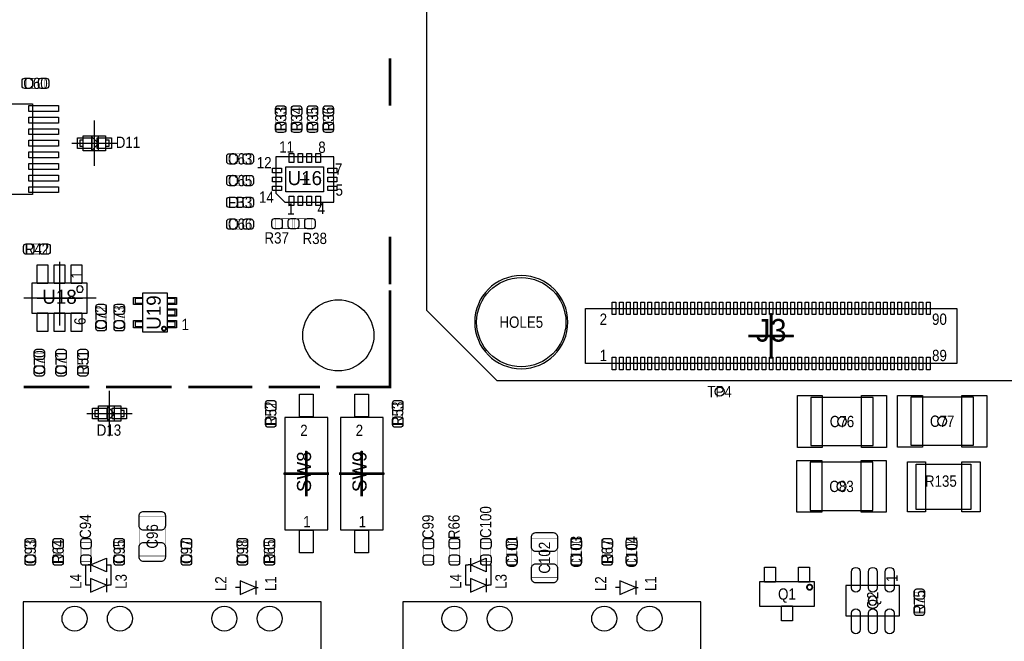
# Model space of a CAD drawing. Extents: x 0 to 170, y -5 to 121.
# Tile 3 of 13: x 39 to 94, y 23 to 58. Entities that reach past the tile are written whole.
import ezdxf
from ezdxf.enums import TextEntityAlignment as Align

# ---------------------------------------------------------------- set-up
doc = ezdxf.new("R2010")
doc.units = 0
for name, color, linetype in [('PG_ASSEMBLY_TOP', 140, 'CONTINUOUS'), ('PG_BODY_CENTER', 211, 'CONTINUOUS'), ('PIN_TOP', 160, 'CONTINUOUS'), ('RD_ASSEMBLY_TOP', 140, 'CONTINUOUS')]:
    doc.layers.add(name, color=color, linetype=linetype)

msp = doc.modelspace()

# ---------------------------------------------------------------- linework, layer by layer
at = {"layer": 'PG_ASSEMBLY_TOP'}
for points in [[(61.311282, 92.837), (61.311282, 41.77411), (65.248282, 37.83711), (125.3744, 37.83711), (129.3114, 41.77411), (129.3114, 92.837)], [(34.7472, 48.26), (34.7472, 53.34), (39.2176, 53.34), (39.2176, 48.26)], [(46.768004, 40.537892), (45.416724, 40.537892), (45.416724, 42.737532), (46.768004, 42.737532)], [(45.391324, 42.138092), (44.992544, 42.138092), (44.992544, 42.437812), (45.391324, 42.437812)], [(47.192184, 42.138092), (46.793404, 42.138092), (46.793404, 42.437812), (47.192184, 42.437812)], [(47.192184, 41.487852), (46.793404, 41.487852), (46.793404, 41.787572), (47.192184, 41.787572)], [(45.391324, 40.837612), (44.992544, 40.837612), (44.992544, 41.137332), (45.391324, 41.137332)], [(47.192184, 40.837612), (46.793404, 40.837612), (46.793404, 41.137332), (47.192184, 41.137332)], [(86.331044, 36.883086), (82.830924, 36.883086), (82.830924, 34.183066), (86.331044, 34.183066)], [(88.44534, 34.19983), (91.94546, 34.19983), (91.94546, 36.89985), (88.44534, 36.89985)], [(86.305644, 33.248346), (82.805524, 33.248346), (82.805524, 30.548326), (86.305644, 30.548326)], [(91.7956, 33.147), (91.7956, 30.607), (88.7476, 30.607), (88.7476, 33.147)], [(83.0199, 26.566368), (83.0199, 25.16632), (79.980028, 25.16632), (79.980028, 26.566368)]]:
    msp.add_lwpolyline(points, close=True, dxfattribs=at)
for points, const_width in [([(59.262518, 55.89016), (59.262518, 53.226208)], 0.1524), ([(38.862508, 54.203092), (38.862508, 54.762908), (39.922704, 54.762908), (39.922704, 54.203092), (38.862508, 54.203092)], 0.024892), ([(53.415692, 51.947826), (52.855876, 51.947826), (52.855876, 53.008022), (53.415692, 53.008022), (53.415692, 51.947826)], 0.024892), ([(54.304692, 51.947826), (53.744876, 51.947826), (53.744876, 53.008022), (54.304692, 53.008022), (54.304692, 51.947826)], 0.024892), ([(55.193692, 51.947826), (54.633876, 51.947826), (54.633876, 53.008022), (55.193692, 53.008022), (55.193692, 51.947826)], 0.024892), ([(56.082692, 51.947826), (55.522876, 51.947826), (55.522876, 53.008022), (56.082692, 53.008022), (56.082692, 51.947826)], 0.024892), ([(51.385978, 50.532284), (51.385978, 49.972468), (50.325782, 49.972468), (50.325782, 50.532284), (51.385978, 50.532284)], 0.024892), ([(51.385978, 49.313084), (51.385978, 48.753268), (50.325782, 48.753268), (50.325782, 49.313084), (51.385978, 49.313084)], 0.024892), ([(50.325782, 47.534068), (50.325782, 48.093884), (51.385978, 48.093884), (51.385978, 47.534068), (50.325782, 47.534068)], 0.024892), ([(52.860194, 46.340268), (52.860194, 46.900084), (53.92039, 46.900084), (53.92039, 46.340268), (52.860194, 46.340268)], 0.024892), ([(53.780182, 46.340268), (53.780182, 46.900084), (54.840378, 46.900084), (54.840378, 46.340268), (53.780182, 46.340268)], 0.024892), ([(50.325782, 46.314868), (50.325782, 46.874684), (51.385978, 46.874684), (51.385978, 46.314868), (50.325782, 46.314868)], 0.024892), ([(59.262518, 45.89018), (59.262518, 43.226228)], 0.1524), ([(38.941502, 44.917868), (38.941502, 45.477684), (40.001698, 45.477684), (40.001698, 44.917868), (38.941502, 44.917868)], 0.024892), ([(59.262518, 42.890186), (59.262518, 40.226234)], 0.1524), ([(43.347132, 40.826182), (42.787316, 40.826182), (42.787316, 41.886378), (43.347132, 41.886378), (43.347132, 40.826182)], 0.024892), ([(44.363132, 40.826182), (43.803316, 40.826182), (43.803316, 41.886378), (44.363132, 41.886378), (44.363132, 40.826182)], 0.024892), ([(56.250332, 37.460428), (59.262518, 37.460428), (59.262518, 40.357298)], 0.1524), ([(39.329868, 39.361618), (39.889684, 39.361618), (39.889684, 38.301422), (39.329868, 38.301422), (39.329868, 39.361618)], 0.024892), ([(40.549068, 39.361618), (41.108884, 39.361618), (41.108884, 38.301422), (40.549068, 38.301422), (40.549068, 39.361618)], 0.024892), ([(41.768268, 39.361618), (42.328084, 39.361618), (42.328084, 38.301422), (41.768268, 38.301422), (41.768268, 39.361618)], 0.024892), ([(38.72992, 37.460428), (42.418254, 37.460428)], 0.1524), ([(43.340528, 37.460428), (47.029116, 37.460428)], 0.1524), ([(47.951136, 37.460428), (51.537362, 37.460428)], 0.1524), ([(52.459382, 37.460428), (55.328312, 37.460428)], 0.1524), ([(52.298092, 36.493704), (52.857908, 36.493704), (52.857908, 35.433508), (52.298092, 35.433508), (52.298092, 36.493704)], 0.024892), ([(59.410092, 36.493704), (59.969908, 36.493704), (59.969908, 35.433508), (59.410092, 35.433508), (59.410092, 36.493704)], 0.024892), ([(46.665134, 27.99461), (45.205142, 27.99461), (45.205142, 30.194758), (46.665134, 30.194758), (46.665134, 27.99461)], 0.024892), ([(38.819582, 28.761182), (39.379398, 28.761182), (39.379398, 27.700986), (38.819582, 27.700986), (38.819582, 28.761182)], 0.024892), ([(40.942006, 27.700986), (40.38219, 27.700986), (40.38219, 28.761182), (40.942006, 28.761182), (40.942006, 27.700986)], 0.024892), ([(41.943782, 28.761182), (42.503598, 28.761182), (42.503598, 27.700986), (41.943782, 27.700986), (41.943782, 28.761182)], 0.024892), ([(44.360846, 27.700986), (43.80103, 27.700986), (43.80103, 28.761182), (44.360846, 28.761182), (44.360846, 27.700986)], 0.024892), ([(48.130206, 27.700986), (47.57039, 27.700986), (47.57039, 28.761182), (48.130206, 28.761182), (48.130206, 27.700986)], 0.024892), ([(51.269646, 27.700986), (50.70983, 27.700986), (50.70983, 28.761182), (51.269646, 28.761182), (51.269646, 27.700986)], 0.024892), ([(52.778406, 27.700986), (52.21859, 27.700986), (52.21859, 28.761182), (52.778406, 28.761182), (52.778406, 27.700986)], 0.024892), ([(61.69025, 27.700986), (61.130434, 27.700986), (61.130434, 28.761182), (61.69025, 28.761182), (61.69025, 27.700986)], 0.024892), ([(63.14821, 27.700986), (62.588394, 27.700986), (62.588394, 28.761182), (63.14821, 28.761182), (63.14821, 27.700986)], 0.024892), ([(64.353186, 28.761182), (64.913002, 28.761182), (64.913002, 27.700986), (64.353186, 27.700986), (64.353186, 28.761182)], 0.024892), ([(66.36385, 27.700986), (65.804034, 27.700986), (65.804034, 28.761182), (66.36385, 28.761182), (66.36385, 27.700986)], 0.024892), ([(68.642738, 26.80081), (67.182746, 26.80081), (67.182746, 29.000958), (68.642738, 29.000958), (68.642738, 26.80081)], 0.024892), ([(69.97065, 27.700986), (69.410834, 27.700986), (69.410834, 28.761182), (69.97065, 28.761182), (69.97065, 27.700986)], 0.024892), ([(71.70801, 27.700986), (71.148194, 27.700986), (71.148194, 28.761182), (71.70801, 28.761182), (71.70801, 27.700986)], 0.024892), ([(73.06945, 27.700986), (72.509634, 27.700986), (72.509634, 28.761182), (73.06945, 28.761182), (73.06945, 27.700986)], 0.024892), ([(88.636348, 25.934162), (89.196164, 25.934162), (89.196164, 24.873966), (88.636348, 24.873966), (88.636348, 25.934162)], 0.024892)]:
    msp.add_lwpolyline(points, dxfattribs=dict(at, const_width=const_width))
for points in [[(42.069258, 51.550062), (43.319446, 51.550062), (43.319446, 50.700178), (42.069258, 50.700178), (42.069258, 51.550062)], [(42.52595, 50.70983), (42.925746, 51.10988), (42.52595, 51.50993), (42.52595, 50.70983)], [(42.925746, 50.70983), (42.925746, 51.50993)], [(42.069258, 50.955194), (42.069258, 51.295046), (41.86936, 51.295046), (41.86936, 50.955194), (42.069258, 50.955194)], [(43.519344, 50.955194), (43.519344, 51.295046), (43.319446, 51.295046), (43.319446, 50.955194), (43.519344, 50.955194)], [(53.365908, 47.82312), (56.108092, 47.82312), (56.108092, 50.37328), (52.857908, 50.37328), (52.857908, 48.33112), (53.365908, 47.82312)], [(42.263568, 41.595294), (39.215568, 41.595294), (39.215568, 43.297094), (42.263568, 43.297094), (42.263568, 41.595294)], [(70.216268, 41.862502), (91.012518, 41.862502), (91.012518, 38.789102), (70.216268, 38.789102), (70.216268, 41.862502)], [(42.918126, 36.411916), (44.168314, 36.411916), (44.168314, 35.562032), (42.918126, 35.562032), (42.918126, 36.411916)], [(42.918126, 35.817048), (42.918126, 36.1569), (42.718228, 36.1569), (42.718228, 35.817048), (42.918126, 35.817048)], [(43.429682, 35.571176), (43.829478, 35.971226), (43.429682, 36.371276), (43.429682, 35.571176)], [(43.829478, 35.571176), (43.829478, 36.371276)], [(44.368212, 35.817048), (44.368212, 36.1569), (44.168314, 36.1569), (44.168314, 35.817048), (44.368212, 35.817048)], [(53.367432, 29.464), (55.765192, 29.464), (55.765192, 35.7632), (53.367432, 35.7632), (53.367432, 29.464)], [(56.476392, 29.464), (58.874152, 29.464), (58.874152, 35.7632), (56.476392, 35.7632), (56.476392, 29.464)], [(43.36542, 27.87904), (43.36542, 27.11704), (42.47642, 27.49804), (43.36542, 27.87904)], [(42.47642, 27.87904), (42.47642, 27.11704)], [(64.65062, 27.87904), (64.65062, 27.11704), (63.76162, 27.49804), (64.65062, 27.87904)], [(63.76162, 27.87904), (63.76162, 27.11704)], [(42.47642, 26.35504), (42.22242, 26.35504), (42.22242, 27.49804), (42.34942, 27.49804)], [(42.47642, 27.49804), (42.34942, 27.49804)], [(43.36542, 27.49804), (43.61942, 27.49804), (43.61942, 26.35504), (43.49242, 26.35504)], [(63.76162, 26.35504), (63.50762, 26.35504), (63.50762, 27.49804), (63.63462, 27.49804)], [(63.76162, 27.49804), (63.63462, 27.49804)], [(64.65062, 27.49804), (64.90462, 27.49804), (64.90462, 26.35504), (64.77762, 26.35504)], [(42.47642, 26.73604), (42.47642, 25.97404), (43.36542, 26.35504), (42.47642, 26.73604)], [(43.36542, 26.73604), (43.36542, 25.97404)], [(50.85842, 26.60904), (50.85842, 25.84704), (51.74742, 26.22804), (50.85842, 26.60904)], [(51.74742, 26.60904), (51.74742, 25.84704)], [(63.76162, 26.73604), (63.76162, 25.97404), (64.65062, 26.35504), (63.76162, 26.73604)], [(64.65062, 26.73604), (64.65062, 25.97404)], [(72.14362, 26.60904), (72.14362, 25.84704), (73.03262, 26.22804), (72.14362, 26.60904)], [(73.03262, 26.60904), (73.03262, 25.84704)], [(43.36542, 26.35504), (43.49242, 26.35504)], [(50.85842, 26.22804), (50.60442, 26.22804)], [(51.74742, 26.22804), (51.87442, 26.22804)], [(64.65062, 26.35504), (64.77762, 26.35504)], [(72.14362, 26.22804), (71.88962, 26.22804)], [(73.03262, 26.22804), (73.15962, 26.22804)], [(84.805012, 26.350468), (84.805012, 24.6507), (87.80526, 24.6507), (87.80526, 26.350468), (84.805012, 26.350468)], [(38.69944, 0), (55.3974, 0), (55.3974, 25.43048), (38.69944, 25.43048), (38.69944, 0)], [(59.98464, 0), (76.6826, 0), (76.6826, 25.43048), (59.98464, 25.43048), (59.98464, 0)]]:
    msp.add_lwpolyline(points, dxfattribs=at)
for points in [[(69.223382, 41.10101, 1), (64.003174, 41.10101, 1), (69.223382, 41.10101)], [(42.062146, 42.954194, 1), (41.70299, 42.954194, 1), (42.062146, 42.954194)]]:
    msp.add_lwpolyline(points, format="xyb", dxfattribs=at)
for points, const_width in [([(46.70425, 40.73779, 1.000438), (46.480476, 40.737536, 0.999562), (46.70425, 40.73779)], 0.09906), ([(82.918046, 26.247344, 1), (82.621882, 26.247344, 1), (82.918046, 26.247344)], 0.1016)]:
    msp.add_lwpolyline(points, format="xyb", dxfattribs=dict(at, const_width=const_width))
at = {"layer": 'PG_BODY_CENTER'}
for points in [[(42.694352, 49.85512), (42.694352, 52.39512)], [(41.424352, 51.12512), (43.964352, 51.12512)], [(54.483, 49.3522), (54.483, 48.8442)], [(54.229, 49.0982), (54.737, 49.0982)], [(40.764206, 40.922194), (40.764206, 44.478194)], [(42.796206, 42.446194), (38.732206, 42.446194)], [(42.542206, 42.446194), (39.240206, 42.446194)], [(39.494206, 42.446194), (42.034206, 42.446194)], [(80.614266, 39.055802), (80.614266, 41.595802)], [(79.344266, 40.325802), (81.884266, 40.325802)], [(43.54322, 34.716974), (43.54322, 37.256974)], [(42.27322, 35.986974), (44.81322, 35.986974)], [(54.566312, 31.3436), (54.566312, 33.8836)], [(57.675272, 31.3436), (57.675272, 33.8836)], [(53.296312, 32.6136), (55.836312, 32.6136)], [(56.405272, 32.6136), (58.945272, 32.6136)]]:
    msp.add_lwpolyline(points, dxfattribs=at)
at = {"layer": 'PG_BODY_CENTER', "const_width": 0.1524}
for points in [[(80.614266, 39.055802), (80.614266, 41.595802)], [(79.344266, 40.325802), (81.884266, 40.325802)], [(54.566312, 31.3436), (54.566312, 33.8836)], [(57.675272, 31.3436), (57.675272, 33.8836)], [(53.296312, 32.6136), (55.836312, 32.6136)], [(56.405272, 32.6136), (58.945272, 32.6136)]]:
    msp.add_lwpolyline(points, dxfattribs=at)
at = {"layer": 'PG_BODY_CENTER'}
for points in [[(84.834984, 35.533076, 1), (84.326984, 35.533076, 1)], [(90.4494, 35.54984, 1), (89.9414, 35.54984, 1)], [(84.809584, 31.898336, 1), (84.301584, 31.898336, 1)], [(86.559136, 25.500584, 1), (86.051136, 25.500584, 1)]]:
    msp.add_lwpolyline(points, format="xyb", close=True, dxfattribs=at)
at = {"layer": 'PIN_TOP'}
for points in [[(38.792658, 54.773068), (39.072566, 54.773068, -0.414846), (39.22268, 54.622954), (39.22268, 54.343046, -0.414846), (39.072566, 54.192932), (38.792658, 54.192932, -0.414846), (38.642544, 54.343046), (38.642544, 54.622954, -0.414846)], [(39.992554, 54.192932), (39.712646, 54.192932, -0.414846), (39.562532, 54.343046), (39.562532, 54.622954, -0.414846), (39.712646, 54.773068), (39.992554, 54.773068, -0.414846), (40.142668, 54.622954), (40.142668, 54.343046, -0.414846)], [(53.425852, 53.077872), (53.425852, 52.797964, -0.414846), (53.275738, 52.64785), (52.99583, 52.64785, -0.414846), (52.845716, 52.797964), (52.845716, 53.077872, -0.414846), (52.99583, 53.227986), (53.275738, 53.227986, -0.414846)], [(54.314852, 53.077872), (54.314852, 52.797964, -0.414846), (54.164738, 52.64785), (53.88483, 52.64785, -0.414846), (53.734716, 52.797964), (53.734716, 53.077872, -0.414846), (53.88483, 53.227986), (54.164738, 53.227986, -0.414846)], [(55.203852, 53.077872), (55.203852, 52.797964, -0.414846), (55.053738, 52.64785), (54.77383, 52.64785, -0.414846), (54.623716, 52.797964), (54.623716, 53.077872, -0.414846), (54.77383, 53.227986), (55.053738, 53.227986, -0.414846)], [(56.092852, 53.077872), (56.092852, 52.797964, -0.414846), (55.942738, 52.64785), (55.66283, 52.64785, -0.414846), (55.512716, 52.797964), (55.512716, 53.077872, -0.414846), (55.66283, 53.227986), (55.942738, 53.227986, -0.414846)], [(52.845716, 51.877976), (52.845716, 52.157884, -0.414846), (52.99583, 52.307998), (53.275738, 52.307998, -0.414846), (53.425852, 52.157884), (53.425852, 51.877976, -0.414846), (53.275738, 51.727862), (52.99583, 51.727862, -0.414846)], [(53.734716, 51.877976), (53.734716, 52.157884, -0.414846), (53.88483, 52.307998), (54.164738, 52.307998, -0.414846), (54.314852, 52.157884), (54.314852, 51.877976, -0.414846), (54.164738, 51.727862), (53.88483, 51.727862, -0.414846)], [(54.623716, 51.877976), (54.623716, 52.157884, -0.414846), (54.77383, 52.307998), (55.053738, 52.307998, -0.414846), (55.203852, 52.157884), (55.203852, 51.877976, -0.414846), (55.053738, 51.727862), (54.77383, 51.727862, -0.414846)], [(55.512716, 51.877976), (55.512716, 52.157884, -0.414846), (55.66283, 52.307998), (55.942738, 52.307998, -0.414846), (56.092852, 52.157884), (56.092852, 51.877976, -0.414846), (55.942738, 51.727862), (55.66283, 51.727862, -0.414846)], [(50.255932, 50.542444), (50.53584, 50.542444, -0.414846), (50.685954, 50.39233), (50.685954, 50.112422, -0.414846), (50.53584, 49.962308), (50.255932, 49.962308, -0.414846), (50.105818, 50.112422), (50.105818, 50.39233, -0.414846)], [(51.455828, 49.962308), (51.17592, 49.962308, -0.414846), (51.025806, 50.112422), (51.025806, 50.39233, -0.414846), (51.17592, 50.542444), (51.455828, 50.542444, -0.414846), (51.605942, 50.39233), (51.605942, 50.112422, -0.414846)], [(50.255932, 49.323244), (50.53584, 49.323244, -0.414846), (50.685954, 49.17313), (50.685954, 48.893222, -0.414846), (50.53584, 48.743108), (50.255932, 48.743108, -0.414846), (50.105818, 48.893222), (50.105818, 49.17313, -0.414846)], [(51.455828, 48.743108), (51.17592, 48.743108, -0.414846), (51.025806, 48.893222), (51.025806, 49.17313, -0.414846), (51.17592, 49.323244), (51.455828, 49.323244, -0.414846), (51.605942, 49.17313), (51.605942, 48.893222, -0.414846)], [(50.255932, 48.104044), (50.53584, 48.104044, -0.414846), (50.685954, 47.95393), (50.685954, 47.674022, -0.414846), (50.53584, 47.523908), (50.255932, 47.523908, -0.414846), (50.105818, 47.674022), (50.105818, 47.95393, -0.414846)], [(51.455828, 47.523908), (51.17592, 47.523908, -0.414846), (51.025806, 47.674022), (51.025806, 47.95393, -0.414846), (51.17592, 48.104044), (51.455828, 48.104044, -0.414846), (51.605942, 47.95393), (51.605942, 47.674022, -0.414846)], [(52.790344, 46.910244), (53.070252, 46.910244, -0.414846), (53.220366, 46.76013), (53.220366, 46.480222, -0.414846), (53.070252, 46.330108), (52.790344, 46.330108, -0.414846), (52.64023, 46.480222), (52.64023, 46.76013, -0.414846)], [(53.99024, 46.330108), (53.710332, 46.330108, -0.414846), (53.560218, 46.480222), (53.560218, 46.76013, -0.414846), (53.710332, 46.910244), (53.99024, 46.910244, -0.414846), (54.140354, 46.76013), (54.140354, 46.480222, -0.414846)], [(53.710332, 46.910244), (53.99024, 46.910244, -0.414846), (54.140354, 46.76013), (54.140354, 46.480222, -0.414846), (53.99024, 46.330108), (53.710332, 46.330108, -0.414846), (53.560218, 46.480222), (53.560218, 46.76013, -0.414846)], [(54.910228, 46.330108), (54.63032, 46.330108, -0.414846), (54.480206, 46.480222), (54.480206, 46.76013, -0.414846), (54.63032, 46.910244), (54.910228, 46.910244, -0.414846), (55.060342, 46.76013), (55.060342, 46.480222, -0.414846)], [(50.255932, 46.884844), (50.53584, 46.884844, -0.414846), (50.685954, 46.73473), (50.685954, 46.454822, -0.414846), (50.53584, 46.304708), (50.255932, 46.304708, -0.414846), (50.105818, 46.454822), (50.105818, 46.73473, -0.414846)], [(51.455828, 46.304708), (51.17592, 46.304708, -0.414846), (51.025806, 46.454822), (51.025806, 46.73473, -0.414846), (51.17592, 46.884844), (51.455828, 46.884844, -0.414846), (51.605942, 46.73473), (51.605942, 46.454822, -0.414846)], [(38.871652, 45.487844), (39.15156, 45.487844, -0.414846), (39.301674, 45.33773), (39.301674, 45.057822, -0.414846), (39.15156, 44.907708), (38.871652, 44.907708, -0.414846), (38.721538, 45.057822), (38.721538, 45.33773, -0.414846)], [(40.071548, 44.907708), (39.79164, 44.907708, -0.414846), (39.641526, 45.057822), (39.641526, 45.33773, -0.414846), (39.79164, 45.487844), (40.071548, 45.487844, -0.414846), (40.221662, 45.33773), (40.221662, 45.057822, -0.414846)], [(43.357292, 41.956228), (43.357292, 41.67632, -0.414846), (43.207178, 41.526206), (42.92727, 41.526206, -0.414846), (42.777156, 41.67632), (42.777156, 41.956228, -0.414846), (42.92727, 42.106342), (43.207178, 42.106342, -0.414846)], [(44.373292, 41.956228), (44.373292, 41.67632, -0.414846), (44.223178, 41.526206), (43.94327, 41.526206, -0.414846), (43.793156, 41.67632), (43.793156, 41.956228, -0.414846), (43.94327, 42.106342), (44.223178, 42.106342, -0.414846)], [(42.777156, 40.756332), (42.777156, 41.03624, -0.414846), (42.92727, 41.186354), (43.207178, 41.186354, -0.414846), (43.357292, 41.03624), (43.357292, 40.756332, -0.414846), (43.207178, 40.606218), (42.92727, 40.606218, -0.414846)], [(43.793156, 40.756332), (43.793156, 41.03624, -0.414846), (43.94327, 41.186354), (44.223178, 41.186354, -0.414846), (44.373292, 41.03624), (44.373292, 40.756332, -0.414846), (44.223178, 40.606218), (43.94327, 40.606218, -0.414846)], [(39.899844, 39.431468), (39.899844, 39.15156, -0.414846), (39.74973, 39.001446), (39.469822, 39.001446, -0.414846), (39.319708, 39.15156), (39.319708, 39.431468, -0.414846), (39.469822, 39.581582), (39.74973, 39.581582, -0.414846)], [(41.119044, 39.431468), (41.119044, 39.15156, -0.414846), (40.96893, 39.001446), (40.689022, 39.001446, -0.414846), (40.538908, 39.15156), (40.538908, 39.431468, -0.414846), (40.689022, 39.581582), (40.96893, 39.581582, -0.414846)], [(42.338244, 39.431468), (42.338244, 39.15156, -0.414846), (42.18813, 39.001446), (41.908222, 39.001446, -0.414846), (41.758108, 39.15156), (41.758108, 39.431468, -0.414846), (41.908222, 39.581582), (42.18813, 39.581582, -0.414846)], [(39.319708, 38.231572), (39.319708, 38.51148, -0.414846), (39.469822, 38.661594), (39.74973, 38.661594, -0.414846), (39.899844, 38.51148), (39.899844, 38.231572, -0.414846), (39.74973, 38.081458), (39.469822, 38.081458, -0.414846)], [(40.538908, 38.231572), (40.538908, 38.51148, -0.414846), (40.689022, 38.661594), (40.96893, 38.661594, -0.414846), (41.119044, 38.51148), (41.119044, 38.231572, -0.414846), (40.96893, 38.081458), (40.689022, 38.081458, -0.414846)], [(41.758108, 38.231572), (41.758108, 38.51148, -0.414846), (41.908222, 38.661594), (42.18813, 38.661594, -0.414846), (42.338244, 38.51148), (42.338244, 38.231572, -0.414846), (42.18813, 38.081458), (41.908222, 38.081458, -0.414846)], [(52.868068, 36.563554), (52.868068, 36.283646, -0.414846), (52.717954, 36.133532), (52.438046, 36.133532, -0.414846), (52.287932, 36.283646), (52.287932, 36.563554, -0.414846), (52.438046, 36.713668), (52.717954, 36.713668, -0.414846)], [(59.980068, 36.563554), (59.980068, 36.283646, -0.414846), (59.829954, 36.133532), (59.550046, 36.133532, -0.414846), (59.399932, 36.283646), (59.399932, 36.563554, -0.414846), (59.550046, 36.713668), (59.829954, 36.713668, -0.414846)], [(52.287932, 35.363658), (52.287932, 35.643566, -0.414846), (52.438046, 35.79368), (52.717954, 35.79368, -0.414846), (52.868068, 35.643566), (52.868068, 35.363658, -0.414846), (52.717954, 35.213544), (52.438046, 35.213544, -0.414846)], [(59.399932, 35.363658), (59.399932, 35.643566, -0.414846), (59.550046, 35.79368), (59.829954, 35.79368, -0.414846), (59.980068, 35.643566), (59.980068, 35.363658, -0.414846), (59.829954, 35.213544), (59.550046, 35.213544, -0.414846)], [(46.670214, 30.249622), (46.670214, 29.689806, -0.414709), (46.420024, 29.439616), (45.450252, 29.439616, -0.414709), (45.200062, 29.689806), (45.200062, 30.249622, -0.414709), (45.450252, 30.499812), (46.420024, 30.499812, -0.414709)], [(68.647818, 29.055822), (68.647818, 28.496006, -0.414709), (68.397628, 28.245816), (67.427856, 28.245816, -0.414709), (67.177666, 28.496006), (67.177666, 29.055822, -0.414709), (67.427856, 29.306012), (68.397628, 29.306012, -0.414709)], [(39.389558, 28.831032), (39.389558, 28.551124, -0.414846), (39.239444, 28.40101), (38.959536, 28.40101, -0.414846), (38.809422, 28.551124), (38.809422, 28.831032, -0.414846), (38.959536, 28.981146), (39.239444, 28.981146, -0.414846)], [(40.952166, 28.831032), (40.952166, 28.551124, -0.414846), (40.802052, 28.40101), (40.522144, 28.40101, -0.414846), (40.37203, 28.551124), (40.37203, 28.831032, -0.414846), (40.522144, 28.981146), (40.802052, 28.981146, -0.414846)], [(42.513758, 28.831032), (42.513758, 28.551124, -0.414846), (42.363644, 28.40101), (42.083736, 28.40101, -0.414846), (41.933622, 28.551124), (41.933622, 28.831032, -0.414846), (42.083736, 28.981146), (42.363644, 28.981146, -0.414846)], [(44.371006, 28.831032), (44.371006, 28.551124, -0.414846), (44.220892, 28.40101), (43.940984, 28.40101, -0.414846), (43.79087, 28.551124), (43.79087, 28.831032, -0.414846), (43.940984, 28.981146), (44.220892, 28.981146, -0.414846)], [(45.200062, 27.939746), (45.200062, 28.499562, -0.414709), (45.450252, 28.749752), (46.420024, 28.749752, -0.414709), (46.670214, 28.499562), (46.670214, 27.939746, -0.414709), (46.420024, 27.689556), (45.450252, 27.689556, -0.414709)], [(48.140366, 28.831032), (48.140366, 28.551124, -0.414846), (47.990252, 28.40101), (47.710344, 28.40101, -0.414846), (47.56023, 28.551124), (47.56023, 28.831032, -0.414846), (47.710344, 28.981146), (47.990252, 28.981146, -0.414846)], [(51.279806, 28.831032), (51.279806, 28.551124, -0.414846), (51.129692, 28.40101), (50.849784, 28.40101, -0.414846), (50.69967, 28.551124), (50.69967, 28.831032, -0.414846), (50.849784, 28.981146), (51.129692, 28.981146, -0.414846)], [(52.788566, 28.831032), (52.788566, 28.551124, -0.414846), (52.638452, 28.40101), (52.358544, 28.40101, -0.414846), (52.20843, 28.551124), (52.20843, 28.831032, -0.414846), (52.358544, 28.981146), (52.638452, 28.981146, -0.414846)], [(61.70041, 28.831032), (61.70041, 28.551124, -0.414846), (61.550296, 28.40101), (61.270388, 28.40101, -0.414846), (61.120274, 28.551124), (61.120274, 28.831032, -0.414846), (61.270388, 28.981146), (61.550296, 28.981146, -0.414846)], [(63.15837, 28.831032), (63.15837, 28.551124, -0.414846), (63.008256, 28.40101), (62.728348, 28.40101, -0.414846), (62.578234, 28.551124), (62.578234, 28.831032, -0.414846), (62.728348, 28.981146), (63.008256, 28.981146, -0.414846)], [(64.923162, 28.831032), (64.923162, 28.551124, -0.414846), (64.773048, 28.40101), (64.49314, 28.40101, -0.414846), (64.343026, 28.551124), (64.343026, 28.831032, -0.414846), (64.49314, 28.981146), (64.773048, 28.981146, -0.414846)], [(66.37401, 28.831032), (66.37401, 28.551124, -0.414846), (66.223896, 28.40101), (65.943988, 28.40101, -0.414846), (65.793874, 28.551124), (65.793874, 28.831032, -0.414846), (65.943988, 28.981146), (66.223896, 28.981146, -0.414846)], [(69.98081, 28.831032), (69.98081, 28.551124, -0.414846), (69.830696, 28.40101), (69.550788, 28.40101, -0.414846), (69.400674, 28.551124), (69.400674, 28.831032, -0.414846), (69.550788, 28.981146), (69.830696, 28.981146, -0.414846)], [(71.71817, 28.831032), (71.71817, 28.551124, -0.414846), (71.568056, 28.40101), (71.288148, 28.40101, -0.414846), (71.138034, 28.551124), (71.138034, 28.831032, -0.414846), (71.288148, 28.981146), (71.568056, 28.981146, -0.414846)], [(73.07961, 28.831032), (73.07961, 28.551124, -0.414846), (72.929496, 28.40101), (72.649588, 28.40101, -0.414846), (72.499474, 28.551124), (72.499474, 28.831032, -0.414846), (72.649588, 28.981146), (72.929496, 28.981146, -0.414846)], [(38.809422, 27.631136), (38.809422, 27.911044, -0.414846), (38.959536, 28.061158), (39.239444, 28.061158, -0.414846), (39.389558, 27.911044), (39.389558, 27.631136, -0.414846), (39.239444, 27.481022), (38.959536, 27.481022, -0.414846)], [(40.37203, 27.631136), (40.37203, 27.911044, -0.414846), (40.522144, 28.061158), (40.802052, 28.061158, -0.414846), (40.952166, 27.911044), (40.952166, 27.631136, -0.414846), (40.802052, 27.481022), (40.522144, 27.481022, -0.414846)], [(41.933622, 27.631136), (41.933622, 27.911044, -0.414846), (42.083736, 28.061158), (42.363644, 28.061158, -0.414846), (42.513758, 27.911044), (42.513758, 27.631136, -0.414846), (42.363644, 27.481022), (42.083736, 27.481022, -0.414846)], [(43.79087, 27.631136), (43.79087, 27.911044, -0.414846), (43.940984, 28.061158), (44.220892, 28.061158, -0.414846), (44.371006, 27.911044), (44.371006, 27.631136, -0.414846), (44.220892, 27.481022), (43.940984, 27.481022, -0.414846)], [(47.56023, 27.631136), (47.56023, 27.911044, -0.414846), (47.710344, 28.061158), (47.990252, 28.061158, -0.414846), (48.140366, 27.911044), (48.140366, 27.631136, -0.414846), (47.990252, 27.481022), (47.710344, 27.481022, -0.414846)], [(50.69967, 27.631136), (50.69967, 27.911044, -0.414846), (50.849784, 28.061158), (51.129692, 28.061158, -0.414846), (51.279806, 27.911044), (51.279806, 27.631136, -0.414846), (51.129692, 27.481022), (50.849784, 27.481022, -0.414846)], [(52.20843, 27.631136), (52.20843, 27.911044, -0.414846), (52.358544, 28.061158), (52.638452, 28.061158, -0.414846), (52.788566, 27.911044), (52.788566, 27.631136, -0.414846), (52.638452, 27.481022), (52.358544, 27.481022, -0.414846)], [(61.120274, 27.631136), (61.120274, 27.911044, -0.414846), (61.270388, 28.061158), (61.550296, 28.061158, -0.414846), (61.70041, 27.911044), (61.70041, 27.631136, -0.414846), (61.550296, 27.481022), (61.270388, 27.481022, -0.414846)], [(62.578234, 27.631136), (62.578234, 27.911044, -0.414846), (62.728348, 28.061158), (63.008256, 28.061158, -0.414846), (63.15837, 27.911044), (63.15837, 27.631136, -0.414846), (63.008256, 27.481022), (62.728348, 27.481022, -0.414846)], [(64.343026, 27.631136), (64.343026, 27.911044, -0.414846), (64.49314, 28.061158), (64.773048, 28.061158, -0.414846), (64.923162, 27.911044), (64.923162, 27.631136, -0.414846), (64.773048, 27.481022), (64.49314, 27.481022, -0.414846)], [(65.793874, 27.631136), (65.793874, 27.911044, -0.414846), (65.943988, 28.061158), (66.223896, 28.061158, -0.414846), (66.37401, 27.911044), (66.37401, 27.631136, -0.414846), (66.223896, 27.481022), (65.943988, 27.481022, -0.414846)], [(69.400674, 27.631136), (69.400674, 27.911044, -0.414846), (69.550788, 28.061158), (69.830696, 28.061158, -0.414846), (69.98081, 27.911044), (69.98081, 27.631136, -0.414846), (69.830696, 27.481022), (69.550788, 27.481022, -0.414846)], [(71.138034, 27.631136), (71.138034, 27.911044, -0.414846), (71.288148, 28.061158), (71.568056, 28.061158, -0.414846), (71.71817, 27.911044), (71.71817, 27.631136, -0.414846), (71.568056, 27.481022), (71.288148, 27.481022, -0.414846)], [(72.499474, 27.631136), (72.499474, 27.911044, -0.414846), (72.649588, 28.061158), (72.929496, 28.061158, -0.414846), (73.07961, 27.911044), (73.07961, 27.631136, -0.414846), (72.929496, 27.481022), (72.649588, 27.481022, -0.414846)], [(67.177666, 26.745946), (67.177666, 27.305762, -0.414709), (67.427856, 27.555952), (68.397628, 27.555952, -0.414709), (68.647818, 27.305762), (68.647818, 26.745946, -0.414709), (68.397628, 26.495756), (67.427856, 26.495756, -0.414709)], [(85.110193, 26.215721), (85.110193, 27.115643, -1), (85.600159, 27.115643), (85.600159, 26.215721, -1)], [(86.060153, 26.215721), (86.060153, 27.115643, -1), (86.550119, 27.115643), (86.550119, 26.215721, -1)], [(87.010113, 26.215721), (87.010113, 27.115643, -1), (87.500079, 27.115643), (87.500079, 26.215721, -1)], [(89.206324, 26.004012), (89.206324, 25.724104, -0.414846), (89.05621, 25.57399), (88.776302, 25.57399, -0.414846), (88.626188, 25.724104), (88.626188, 26.004012, -0.414846), (88.776302, 26.154126), (89.05621, 26.154126, -0.414846)], [(85.110193, 23.885525), (85.110193, 24.785447, -1), (85.600159, 24.785447), (85.600159, 23.885525, -1)], [(86.060153, 23.885525), (86.060153, 24.785447, -1), (86.550119, 24.785447), (86.550119, 23.885525, -1)], [(87.010113, 23.885525), (87.010113, 24.785447, -1), (87.500079, 24.785447), (87.500079, 23.885525, -1)], [(88.626188, 24.804116), (88.626188, 25.084024, -0.414846), (88.776302, 25.234138), (89.05621, 25.234138, -0.414846), (89.206324, 25.084024), (89.206324, 24.804116, -0.414846), (89.05621, 24.654002), (88.776302, 24.654002, -0.414846)]]:
    msp.add_lwpolyline(points, format="xyb", close=True, dxfattribs=at)
for points in [[(39.0271, 52.91074), (39.0271, 53.24094), (40.6781, 53.24094), (40.6781, 52.91074)], [(39.0271, 52.2605), (39.0271, 52.5907), (40.6781, 52.5907), (40.6781, 52.2605)], [(39.0271, 51.61026), (39.0271, 51.94046), (40.6781, 51.94046), (40.6781, 51.61026)], [(41.744392, 50.825146), (41.744392, 51.425094), (42.544492, 51.425094), (42.544492, 50.825146)], [(42.844212, 50.825146), (42.844212, 51.425094), (43.644312, 51.425094), (43.644312, 50.825146)], [(39.0271, 50.96002), (39.0271, 51.29022), (40.6781, 51.29022), (40.6781, 50.96002)], [(39.0271, 50.30978), (39.0271, 50.63998), (40.6781, 50.63998), (40.6781, 50.30978)], [(53.605938, 50.044096), (53.605938, 50.552096), (53.859938, 50.552096), (53.859938, 50.044096)], [(54.106064, 50.044096), (54.106064, 50.552096), (54.360064, 50.552096), (54.360064, 50.044096)], [(54.605936, 50.044096), (54.605936, 50.552096), (54.859936, 50.552096), (54.859936, 50.044096)], [(55.106062, 50.044096), (55.106062, 50.552096), (55.360062, 50.552096), (55.360062, 50.044096)], [(39.0271, 49.65954), (39.0271, 49.98974), (40.6781, 49.98974), (40.6781, 49.65954)], [(52.679092, 49.471326), (52.679092, 49.725326), (53.187092, 49.725326), (53.187092, 49.471326)], [(53.4289, 48.3997), (53.4289, 49.7967), (55.5371, 49.7967), (55.5371, 48.3997)], [(55.778908, 49.471326), (55.778908, 49.725326), (56.286908, 49.725326), (56.286908, 49.471326)], [(39.0271, 49.0093), (39.0271, 49.3395), (40.6781, 49.3395), (40.6781, 49.0093)], [(52.679092, 48.9712), (52.679092, 49.2252), (53.187092, 49.2252), (53.187092, 48.9712)], [(55.778908, 48.9712), (55.778908, 49.2252), (56.286908, 49.2252), (56.286908, 48.9712)], [(39.0271, 48.35906), (39.0271, 48.68926), (40.6781, 48.68926), (40.6781, 48.35906)], [(52.679092, 48.471074), (52.679092, 48.725074), (53.187092, 48.725074), (53.187092, 48.471074)], [(55.778908, 48.471074), (55.778908, 48.725074), (56.286908, 48.725074), (56.286908, 48.471074)], [(53.605938, 47.644304), (53.605938, 48.152304), (53.859938, 48.152304), (53.859938, 47.644304)], [(54.106064, 47.644304), (54.106064, 48.152304), (54.360064, 48.152304), (54.360064, 47.644304)], [(54.605936, 47.644304), (54.605936, 48.152304), (54.859936, 48.152304), (54.859936, 47.644304)], [(55.106062, 47.644304), (55.106062, 48.152304), (55.360062, 48.152304), (55.360062, 47.644304)], [(39.484808, 44.316904), (40.094408, 44.316904), (40.094408, 43.275504), (39.484808, 43.275504)], [(40.434768, 44.316904), (41.044368, 44.316904), (41.044368, 43.275504), (40.434768, 43.275504)], [(41.384728, 44.316904), (41.994328, 44.316904), (41.994328, 43.275504), (41.384728, 43.275504)], [(45.396404, 42.084752), (44.888404, 42.084752), (44.888404, 42.491152), (45.396404, 42.491152)], [(47.296324, 42.084752), (46.788324, 42.084752), (46.788324, 42.491152), (47.296324, 42.491152)], [(71.71309, 41.52138), (71.71309, 42.221404), (71.912988, 42.221404), (71.912988, 41.52138)], [(72.11314, 41.52138), (72.11314, 42.221404), (72.313038, 42.221404), (72.313038, 41.52138)], [(72.51319, 41.52138), (72.51319, 42.221404), (72.713088, 42.221404), (72.713088, 41.52138)], [(72.91324, 41.52138), (72.91324, 42.221404), (73.113138, 42.221404), (73.113138, 41.52138)], [(73.31329, 41.52138), (73.31329, 42.221404), (73.513188, 42.221404), (73.513188, 41.52138)], [(73.71334, 41.52138), (73.71334, 42.221404), (73.913238, 42.221404), (73.913238, 41.52138)], [(74.11339, 41.52138), (74.11339, 42.221404), (74.313288, 42.221404), (74.313288, 41.52138)], [(74.51344, 41.52138), (74.51344, 42.221404), (74.713338, 42.221404), (74.713338, 41.52138)], [(74.91349, 41.52138), (74.91349, 42.221404), (75.113388, 42.221404), (75.113388, 41.52138)], [(75.31354, 41.52138), (75.31354, 42.221404), (75.513438, 42.221404), (75.513438, 41.52138)], [(75.71359, 41.52138), (75.71359, 42.221404), (75.913488, 42.221404), (75.913488, 41.52138)], [(76.11364, 41.52138), (76.11364, 42.221404), (76.313538, 42.221404), (76.313538, 41.52138)], [(76.51369, 41.52138), (76.51369, 42.221404), (76.713588, 42.221404), (76.713588, 41.52138)], [(76.91374, 41.52138), (76.91374, 42.221404), (77.113638, 42.221404), (77.113638, 41.52138)], [(77.31379, 41.52138), (77.31379, 42.221404), (77.513688, 42.221404), (77.513688, 41.52138)], [(77.71384, 41.52138), (77.71384, 42.221404), (77.913738, 42.221404), (77.913738, 41.52138)], [(78.11389, 41.52138), (78.11389, 42.221404), (78.313788, 42.221404), (78.313788, 41.52138)], [(78.51394, 41.52138), (78.51394, 42.221404), (78.713838, 42.221404), (78.713838, 41.52138)], [(78.91399, 41.52138), (78.91399, 42.221404), (79.113888, 42.221404), (79.113888, 41.52138)], [(79.31404, 41.52138), (79.31404, 42.221404), (79.513938, 42.221404), (79.513938, 41.52138)], [(79.71409, 41.52138), (79.71409, 42.221404), (79.913988, 42.221404), (79.913988, 41.52138)], [(80.11414, 41.52138), (80.11414, 42.221404), (80.314038, 42.221404), (80.314038, 41.52138)], [(80.51419, 41.52138), (80.51419, 42.221404), (80.714088, 42.221404), (80.714088, 41.52138)], [(80.91424, 41.52138), (80.91424, 42.221404), (81.114138, 42.221404), (81.114138, 41.52138)], [(81.31429, 41.52138), (81.31429, 42.221404), (81.514188, 42.221404), (81.514188, 41.52138)], [(81.71434, 41.52138), (81.71434, 42.221404), (81.914238, 42.221404), (81.914238, 41.52138)], [(82.11439, 41.52138), (82.11439, 42.221404), (82.314288, 42.221404), (82.314288, 41.52138)], [(82.51444, 41.52138), (82.51444, 42.221404), (82.714338, 42.221404), (82.714338, 41.52138)], [(82.91449, 41.52138), (82.91449, 42.221404), (83.114388, 42.221404), (83.114388, 41.52138)], [(83.31454, 41.52138), (83.31454, 42.221404), (83.514438, 42.221404), (83.514438, 41.52138)], [(83.71459, 41.52138), (83.71459, 42.221404), (83.914488, 42.221404), (83.914488, 41.52138)], [(84.11464, 41.52138), (84.11464, 42.221404), (84.314538, 42.221404), (84.314538, 41.52138)], [(84.51469, 41.52138), (84.51469, 42.221404), (84.714588, 42.221404), (84.714588, 41.52138)], [(84.91474, 41.52138), (84.91474, 42.221404), (85.114638, 42.221404), (85.114638, 41.52138)], [(85.31479, 41.52138), (85.31479, 42.221404), (85.514688, 42.221404), (85.514688, 41.52138)], [(85.71484, 41.52138), (85.71484, 42.221404), (85.914738, 42.221404), (85.914738, 41.52138)], [(86.11489, 41.52138), (86.11489, 42.221404), (86.314788, 42.221404), (86.314788, 41.52138)], [(86.51494, 41.52138), (86.51494, 42.221404), (86.714838, 42.221404), (86.714838, 41.52138)], [(86.91499, 41.52138), (86.91499, 42.221404), (87.114888, 42.221404), (87.114888, 41.52138)], [(87.31504, 41.52138), (87.31504, 42.221404), (87.514938, 42.221404), (87.514938, 41.52138)], [(87.71509, 41.52138), (87.71509, 42.221404), (87.914988, 42.221404), (87.914988, 41.52138)], [(88.11514, 41.52138), (88.11514, 42.221404), (88.315038, 42.221404), (88.315038, 41.52138)], [(88.51519, 41.52138), (88.51519, 42.221404), (88.715088, 42.221404), (88.715088, 41.52138)], [(88.91524, 41.52138), (88.91524, 42.221404), (89.115138, 42.221404), (89.115138, 41.52138)], [(89.31529, 41.52138), (89.31529, 42.221404), (89.515188, 42.221404), (89.515188, 41.52138)], [(39.484808, 41.616884), (40.094408, 41.616884), (40.094408, 40.575484), (39.484808, 40.575484)], [(40.434768, 41.616884), (41.044368, 41.616884), (41.044368, 40.575484), (40.434768, 40.575484)], [(41.384728, 41.616884), (41.994328, 41.616884), (41.994328, 40.575484), (41.384728, 40.575484)], [(47.296324, 41.434512), (46.788324, 41.434512), (46.788324, 41.840912), (47.296324, 41.840912)], [(45.396404, 40.784272), (44.888404, 40.784272), (44.888404, 41.190672), (45.396404, 41.190672)], [(47.296324, 40.784272), (46.788324, 40.784272), (46.788324, 41.190672), (47.296324, 41.190672)], [(71.71309, 38.4302), (71.71309, 39.130224), (71.912988, 39.130224), (71.912988, 38.4302)], [(72.11314, 38.4302), (72.11314, 39.130224), (72.313038, 39.130224), (72.313038, 38.4302)], [(72.51319, 38.4302), (72.51319, 39.130224), (72.713088, 39.130224), (72.713088, 38.4302)], [(72.91324, 38.4302), (72.91324, 39.130224), (73.113138, 39.130224), (73.113138, 38.4302)], [(73.31329, 38.4302), (73.31329, 39.130224), (73.513188, 39.130224), (73.513188, 38.4302)], [(73.71334, 38.4302), (73.71334, 39.130224), (73.913238, 39.130224), (73.913238, 38.4302)], [(74.11339, 38.4302), (74.11339, 39.130224), (74.313288, 39.130224), (74.313288, 38.4302)], [(74.51344, 38.4302), (74.51344, 39.130224), (74.713338, 39.130224), (74.713338, 38.4302)], [(74.91349, 38.4302), (74.91349, 39.130224), (75.113388, 39.130224), (75.113388, 38.4302)], [(75.31354, 38.4302), (75.31354, 39.130224), (75.513438, 39.130224), (75.513438, 38.4302)], [(75.71359, 38.4302), (75.71359, 39.130224), (75.913488, 39.130224), (75.913488, 38.4302)], [(76.11364, 38.4302), (76.11364, 39.130224), (76.313538, 39.130224), (76.313538, 38.4302)], [(76.51369, 38.4302), (76.51369, 39.130224), (76.713588, 39.130224), (76.713588, 38.4302)], [(76.91374, 38.4302), (76.91374, 39.130224), (77.113638, 39.130224), (77.113638, 38.4302)], [(77.31379, 38.4302), (77.31379, 39.130224), (77.513688, 39.130224), (77.513688, 38.4302)], [(77.71384, 38.4302), (77.71384, 39.130224), (77.913738, 39.130224), (77.913738, 38.4302)], [(78.11389, 38.4302), (78.11389, 39.130224), (78.313788, 39.130224), (78.313788, 38.4302)], [(78.51394, 38.4302), (78.51394, 39.130224), (78.713838, 39.130224), (78.713838, 38.4302)], [(78.91399, 38.4302), (78.91399, 39.130224), (79.113888, 39.130224), (79.113888, 38.4302)], [(79.31404, 38.4302), (79.31404, 39.130224), (79.513938, 39.130224), (79.513938, 38.4302)], [(79.71409, 38.4302), (79.71409, 39.130224), (79.913988, 39.130224), (79.913988, 38.4302)], [(80.11414, 38.4302), (80.11414, 39.130224), (80.314038, 39.130224), (80.314038, 38.4302)], [(80.51419, 38.4302), (80.51419, 39.130224), (80.714088, 39.130224), (80.714088, 38.4302)], [(80.91424, 38.4302), (80.91424, 39.130224), (81.114138, 39.130224), (81.114138, 38.4302)], [(81.31429, 38.4302), (81.31429, 39.130224), (81.514188, 39.130224), (81.514188, 38.4302)], [(81.71434, 38.4302), (81.71434, 39.130224), (81.914238, 39.130224), (81.914238, 38.4302)], [(82.11439, 38.4302), (82.11439, 39.130224), (82.314288, 39.130224), (82.314288, 38.4302)], [(82.51444, 38.4302), (82.51444, 39.130224), (82.714338, 39.130224), (82.714338, 38.4302)], [(82.91449, 38.4302), (82.91449, 39.130224), (83.114388, 39.130224), (83.114388, 38.4302)], [(83.31454, 38.4302), (83.31454, 39.130224), (83.514438, 39.130224), (83.514438, 38.4302)], [(83.71459, 38.4302), (83.71459, 39.130224), (83.914488, 39.130224), (83.914488, 38.4302)], [(84.11464, 38.4302), (84.11464, 39.130224), (84.314538, 39.130224), (84.314538, 38.4302)], [(84.51469, 38.4302), (84.51469, 39.130224), (84.714588, 39.130224), (84.714588, 38.4302)], [(84.91474, 38.4302), (84.91474, 39.130224), (85.114638, 39.130224), (85.114638, 38.4302)], [(85.31479, 38.4302), (85.31479, 39.130224), (85.514688, 39.130224), (85.514688, 38.4302)], [(85.71484, 38.4302), (85.71484, 39.130224), (85.914738, 39.130224), (85.914738, 38.4302)], [(86.11489, 38.4302), (86.11489, 39.130224), (86.314788, 39.130224), (86.314788, 38.4302)], [(86.51494, 38.4302), (86.51494, 39.130224), (86.714838, 39.130224), (86.714838, 38.4302)], [(86.91499, 38.4302), (86.91499, 39.130224), (87.114888, 39.130224), (87.114888, 38.4302)], [(87.31504, 38.4302), (87.31504, 39.130224), (87.514938, 39.130224), (87.514938, 38.4302)], [(87.71509, 38.4302), (87.71509, 39.130224), (87.914988, 39.130224), (87.914988, 38.4302)], [(88.11514, 38.4302), (88.11514, 39.130224), (88.315038, 39.130224), (88.315038, 38.4302)], [(88.51519, 38.4302), (88.51519, 39.130224), (88.715088, 39.130224), (88.715088, 38.4302)], [(88.91524, 38.4302), (88.91524, 39.130224), (89.115138, 39.130224), (89.115138, 38.4302)], [(89.31529, 38.4302), (89.31529, 39.130224), (89.515188, 39.130224), (89.515188, 38.4302)], [(54.186582, 35.7886), (54.186582, 37.0586), (54.946042, 37.0586), (54.946042, 35.7886)], [(57.295542, 35.7886), (57.295542, 37.0586), (58.055002, 37.0586), (58.055002, 35.7886)], [(82.080862, 34.08299), (82.080862, 36.982908), (83.48091, 36.982908), (83.48091, 34.08299)], [(85.681058, 34.08299), (85.681058, 36.982908), (87.081106, 36.982908), (87.081106, 34.08299)], [(89.095326, 36.999799), (89.095326, 34.099881), (87.695278, 34.099881), (87.695278, 36.999799)], [(92.695522, 36.999799), (92.695522, 34.099881), (91.295474, 34.099881), (91.295474, 36.999799)], [(42.59326, 35.687), (42.59326, 36.286948), (43.39336, 36.286948), (43.39336, 35.687)], [(43.69308, 35.687), (43.69308, 36.286948), (44.49318, 36.286948), (44.49318, 35.687)], [(82.055462, 30.44825), (82.055462, 33.348168), (83.45551, 33.348168), (83.45551, 30.44825)], [(85.655658, 30.44825), (85.655658, 33.348168), (87.055706, 33.348168), (87.055706, 30.44825)], [(89.2683, 33.274), (89.2683, 30.48), (88.2523, 30.48), (88.2523, 33.274)], [(92.3163, 33.274), (92.3163, 30.48), (91.3003, 30.48), (91.3003, 33.274)], [(54.186582, 28.1686), (54.186582, 29.4386), (54.946042, 29.4386), (54.946042, 28.1686)], [(57.295542, 28.1686), (57.295542, 29.4386), (58.055002, 29.4386), (58.055002, 28.1686)], [(80.854804, 27.370278), (80.854804, 26.532078), (80.245204, 26.532078), (80.245204, 27.370278)], [(82.754724, 27.370278), (82.754724, 26.532078), (82.145124, 26.532078), (82.145124, 27.370278)], [(81.804764, 25.20061), (81.804764, 24.36241), (81.195164, 24.36241), (81.195164, 25.20061)]]:
    msp.add_lwpolyline(points, close=True, dxfattribs=at)
for centre, radius in [((66.613278, 41.10101), 2.499995), ((56.3626, 40.3606), 1.9939), ((77.724, 37.211), 0.254), ((41.58234, 24.49068), 0.699008), ((44.12234, 24.49068), 0.699008), ((49.9745, 24.49068), 0.699008), ((52.5145, 24.49068), 0.699008), ((62.86754, 24.49068), 0.699008), ((65.40754, 24.49068), 0.699008), ((71.2597, 24.49068), 0.699008), ((73.7997, 24.49068), 0.699008)]:
    msp.add_circle(centre, radius, dxfattribs=at)

# ---------------------------------------------------------------- texts
at = {"layer": 'PG_ASSEMBLY_TOP', "width": 0.88}
for s, p in [('11', (53.047646, 50.604166)), ('8', (55.237634, 50.58664)), ('12', (51.7906, 49.7205)), ('7', (56.172608, 49.359312)), ('5', (56.207406, 48.185324)), ('14', (51.9176, 47.7901)), ('1', (53.4924, 47.1297)), ('4', (55.1942, 47.1551)), ('2', (71.003668, 40.948102)), ('90', (89.628218, 40.948102)), ('1', (47.5742, 40.6527)), ('1', (71.003668, 38.916102)), ('89', (89.628218, 38.916102)), ('2', (54.225952, 34.71926)), ('2', (57.334912, 34.71926)), ('1', (54.393592, 29.60116)), ('1', (57.502552, 29.60116))]:
    msp.add_text(s, height=0.635, dxfattribs=at).set_placement(p)
for s, p in [('1', (42.0243, 43.5356)), ('6', (42.2021, 40.9448)), ('1', (87.6935, 26.543))]:
    msp.add_text(s, height=0.635, rotation=90, dxfattribs=at).set_placement(p)
for s, p in [('L4', (41.96842, 26.9875)), ('L3', (44.50842, 26.9875)), ('L2', (50.09642, 26.8605)), ('L1', (52.89042, 26.8605)), ('L4', (63.25362, 26.9875)), ('L3', (65.79362, 26.9875)), ('L2', (71.38162, 26.8605)), ('L1', (74.17562, 26.8605))]:
    msp.add_text(s, height=0.635, rotation=90, dxfattribs=at).set_placement(p, align=Align.RIGHT)
at = {"layer": 'RD_ASSEMBLY_TOP'}
for s, height, width, p in [('C60', 0.635, 0.88, (39.392606, 54.1655)), ('D11', 0.635, 0.88, (44.577, 50.8635)), ('C63', 0.635, 0.88, (50.85588, 49.934876)), ('C65', 0.635, 0.88, (50.85588, 48.715676)), ('FB3', 0.635, 0.88, (50.85588, 47.496476)), ('C66', 0.635, 0.88, (50.85588, 46.277276)), ('R37', 0.635, 0.88, (52.9082, 45.5041)), ('R38', 0.635, 0.88, (55.0418, 45.4787)), ('R42', 0.635, 0.88, (39.4716, 44.880276)), ('HOLE5', 0.635, 0.88, (66.613278, 40.78351)), ('J3', 1.27, 0.96, (80.61452, 40.008302)), ('TP4', 0.635, 0.88, (77.724, 36.8935)), ('C76', 0.635, 0.88, (84.580984, 35.215576)), ('C77', 0.635, 0.88, (90.1954, 35.23234)), ('D13', 0.635, 0.88, (43.5102, 34.7345)), ('C83', 0.635, 0.88, (84.555584, 31.580836)), ('Q1', 0.635, 0.88, (81.499964, 25.548844))]:
    msp.add_text(s, height=height, dxfattribs=dict(at, width=width)).set_placement(p, align=Align.CENTER)
at = {"layer": 'RD_ASSEMBLY_TOP', "width": 0.88}
for s, p in [('R33', (53.453284, 52.477924)), ('R34', (54.342284, 52.477924)), ('R35', (55.231284, 52.477924)), ('R36', (56.120284, 52.477924)), ('C72', (43.384724, 41.35628)), ('C73', (44.400724, 41.35628)), ('C70', (39.927276, 38.83152)), ('C71', (41.146476, 38.83152)), ('R51', (42.365676, 38.83152)), ('R52', (52.8955, 35.963606)), ('R53', (60.0075, 35.963606)), ('C100', (64.9351, 29.8958)), ('C94', (42.5069, 29.6418)), ('C99', (61.702442, 29.628084)), ('R66', (63.160402, 29.628084)), ('C96', (46.252638, 29.094684)), ('C93', (39.41699, 28.231084)), ('R64', (40.979598, 28.231084)), ('C95', (44.398438, 28.231084)), ('C97', (48.167798, 28.231084)), ('C98', (51.307238, 28.231084)), ('R65', (52.815998, 28.231084)), ('C101', (66.401442, 28.231084)), ('C102', (68.230242, 27.900884)), ('C103', (70.008242, 28.231084)), ('R67', (71.745602, 28.231084)), ('C104', (73.107042, 28.231084)), ('Q2', (86.622636, 25.500584)), ('R75', (89.233756, 25.404064))]:
    msp.add_text(s, height=0.635, rotation=90, dxfattribs=at).set_placement(p, align=Align.CENTER)
at = {"layer": 'RD_ASSEMBLY_TOP'}
for s, p in [('U16', (54.483, 48.7807)), ('U18', (40.739568, 42.128694))]:
    msp.add_text(s, height=0.7874, dxfattribs=at).set_placement(p, align=Align.CENTER)
for s, p in [('U19', (46.409864, 41.637712)), ('SW8', (54.833012, 32.72028)), ('SW9', (57.941972, 32.72028))]:
    msp.add_text(s, height=0.7874, rotation=90, dxfattribs=at).set_placement(p, align=Align.CENTER)
at = {"layer": 'RD_ASSEMBLY_TOP', "width": 0.88}
msp.add_text('R135', height=0.635, dxfattribs=at).set_placement((89.2302, 31.877))

doc.saveas('drawing.dxf')
